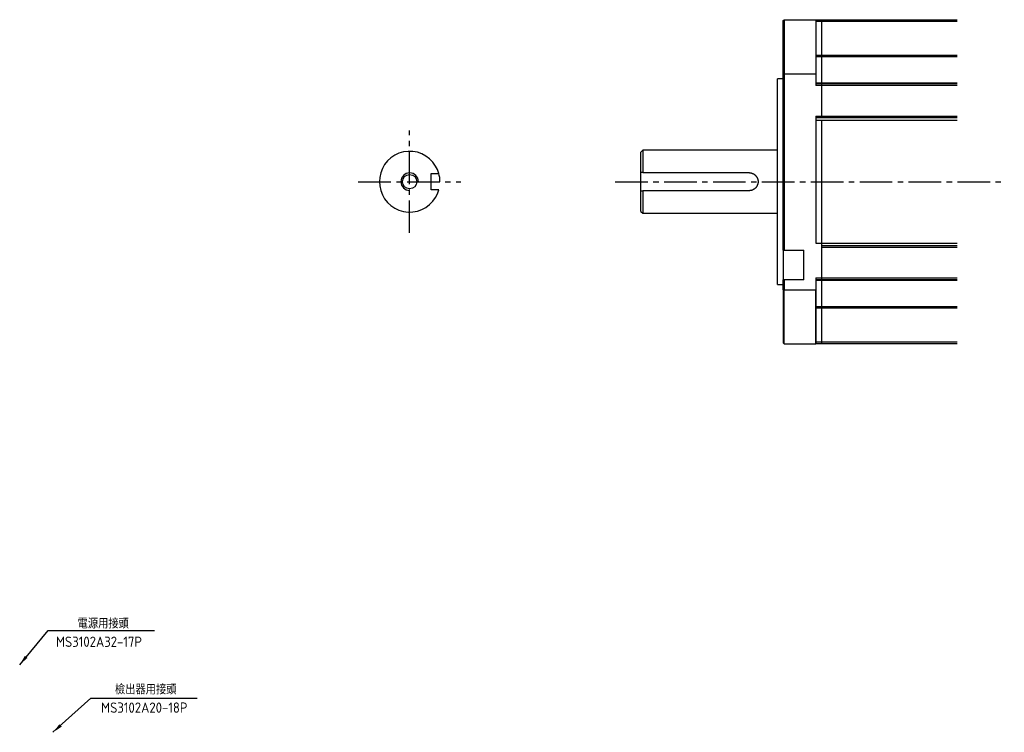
# Model space of a CAD drawing. Header units: millimetres. Extents: x 32176 to 33806, y 9889 to 10961.
# Tile 24 of 41: x 32487 to 32775, y 10034 to 10242. Entities that reach past the tile are written whole.
import ezdxf

# ---------------------------------------------------------------- set-up
doc = ezdxf.new("R2010")
doc.units = ezdxf.units.MM
doc.linetypes.add('CENTER2', pattern=[28.575, 19.05, -3.175, 3.175, -3.175])
for name, color, linetype in [('Center', 1, 'CENTER2'), ('Dim', 2, 'Continuous'), ('Text', 2, 'Continuous'), ('Z_entity', 7, 'Continuous')]:
    doc.layers.add(name, color=color, linetype=linetype)
doc.styles.add('Dimemsions', font='isocp.shx', dxfattribs={"bigfont": 'chineset.shx'})
doc.dimstyles.new('ISO-25', dxfattribs={"dimtxt": 3, "dimasz": 3, "dimexe": 1, "dimexo": 1, "dimgap": 1, "dimtad": 1, "dimdsep": 46, "dimtxsty": 'Dimemsions', "dimcen": 0, "dimazin": 2, "dimtfac": 1, "dimtmove": 0, "dimatfit": 3, "dimfxl": 0, "dimarcsym": 0})

msp = doc.modelspace()

# ---------------------------------------------------------------- linework, layer by layer
at = {"layer": 'Center', "ltscale": 0.5}
for p, q in [((32600.81, 10179.92), (32600.81, 10209.92)), ((32585.81, 10194.92), (32615.81, 10194.92)), ((32660.91, 10194.92), (32774.6, 10194.92))]:
    msp.add_line(p, q, dxfattribs=at)
at = {"layer": 'Dim'}
for radius, end in [(2.56, 270), (8.86, 15.6246)]:
    msp.add_arc((32600.81, 10194.92), radius, 0, end, dxfattribs=at)
at = {"layer": 'Z_entity', "color": 7}
for p, q in [((32710, 10242.05), (32710.26, 10242.3)), ((32710, 10226.5), (32710, 10242.05)), ((32710.26, 10242.3), (32719.49, 10242.3)), ((32710.26, 10242.3), (32710.26, 10226.5)), ((32719.49, 10242.3), (32719.49, 10226.5)), ((32719.49, 10242.3), (32760.79, 10242.3)), ((32760.79, 10241.75), (32719.49, 10241.75)), ((32721.31, 10241.75), (32721.31, 10242.3)), ((32721.31, 10231.88), (32721.31, 10241.75)), ((32719.49, 10231.88), (32760.79, 10231.88)), ((32721.31, 10231.46), (32719.49, 10231.46)), ((32721.31, 10231.46), (32721.31, 10231.88)), ((32721.31, 10223.79), (32721.31, 10231.46)), ((32760.79, 10231.46), (32721.31, 10231.46)), ((32708.31, 10164.83), (32708.31, 10225.02)), ((32710, 10225.02), (32708.31, 10225.02)), ((32710, 10174.91), (32710, 10226.5)), ((32710, 10226.5), (32710.26, 10226.5)), ((32710.26, 10226.5), (32719.49, 10226.5)), ((32710.26, 10226.5), (32710.26, 10174.91)), ((32719.49, 10226.5), (32719.49, 10223.07)), ((32719.49, 10223.79), (32721.31, 10223.79)), ((32721.31, 10223.62), (32721.31, 10223.79)), ((32721.31, 10223.79), (32760.79, 10223.79)), ((32719.49, 10223.62), (32721.31, 10223.62)), ((32721.31, 10223.07), (32719.49, 10223.07)), ((32721.31, 10223.07), (32721.31, 10223.62)), ((32721.31, 10223.62), (32760.79, 10223.62)), ((32721.31, 10214.13), (32721.31, 10223.07)), ((32760.79, 10223.07), (32721.31, 10223.07)), ((32719.49, 10214.13), (32719.49, 10176.94)), ((32719.49, 10214.13), (32721.31, 10214.13)), ((32721.31, 10213.63), (32719.49, 10213.63)), ((32721.31, 10212.86), (32719.49, 10212.86)), ((32721.31, 10213.63), (32721.31, 10214.13)), ((32721.31, 10214.13), (32760.79, 10214.13)), ((32760.79, 10213.63), (32721.31, 10213.63)), ((32721.31, 10176.94), (32721.31, 10212.86)), ((32760.79, 10212.86), (32721.31, 10212.86)), ((32668.96, 10204.14), (32668.41, 10203.59)), ((32668.41, 10197.57), (32668.41, 10203.59)), ((32668.96, 10204.14), (32668.96, 10197.57)), ((32708.31, 10204.14), (32668.96, 10204.14)), ((32608.92, 10198.45), (32608.37, 10199.51)), ((32609.35, 10197.31), (32608.92, 10198.45)), ((32592.06, 10196.12), (32591.98, 10194.94)), ((32591.98, 10194.94), (32592.06, 10193.71)), ((32607.14, 10192.52), (32607.14, 10197.31)), ((32607.14, 10197.31), (32609.35, 10197.31)), ((32668.41, 10192.28), (32668.41, 10197.57)), ((32668.96, 10197.57), (32668.41, 10197.57)), ((32668.96, 10197.57), (32700.01, 10197.57)), ((32700.01, 10197.57), (32700.13, 10197.53)), ((32700.13, 10197.53), (32700.39, 10197.53)), ((32700.39, 10197.53), (32700.43, 10197.49)), ((32700.43, 10197.49), (32700.6, 10197.49)), ((32700.6, 10197.49), (32700.68, 10197.44)), ((32700.68, 10197.44), (32700.77, 10197.44)), ((32700.77, 10197.44), (32700.85, 10197.4)), ((32700.85, 10197.4), (32700.9, 10197.4)), ((32700.9, 10197.4), (32700.94, 10197.36)), ((32700.94, 10197.36), (32701.02, 10197.36)), ((32701.02, 10197.36), (32701.07, 10197.32)), ((32701.07, 10197.32), (32701.15, 10197.32)), ((32701.15, 10197.32), (32701.23, 10197.23)), ((32701.23, 10197.23), (32701.32, 10197.23)), ((32701.32, 10197.23), (32701.45, 10197.11)), ((32701.45, 10197.11), (32701.49, 10197.11)), ((32701.49, 10197.11), (32701.53, 10197.06)), ((32701.53, 10197.06), (32701.57, 10197.06)), ((32701.57, 10197.06), (32701.66, 10196.98)), ((32701.66, 10196.98), (32701.7, 10196.94)), ((32701.7, 10196.94), (32701.87, 10196.77)), ((32701.87, 10196.77), (32701.91, 10196.77)), ((32701.91, 10196.77), (32701.91, 10196.72)), ((32701.91, 10196.72), (32701.95, 10196.68)), ((32701.95, 10196.68), (32702, 10196.68)), ((32702, 10196.68), (32702, 10196.64)), ((32702, 10196.64), (32702.04, 10196.6)), ((32702.04, 10196.6), (32702.04, 10196.56)), ((32702.04, 10196.56), (32702.08, 10196.51)), ((32702.08, 10196.51), (32702.12, 10196.47)), ((32702.12, 10196.47), (32702.21, 10196.39)), ((32702.21, 10196.39), (32702.21, 10196.34)), ((32702.21, 10196.34), (32702.25, 10196.3)), ((32702.25, 10196.3), (32702.25, 10196.26)), ((32702.25, 10196.26), (32702.29, 10196.26)), ((32702.29, 10196.26), (32702.29, 10196.22)), ((32702.29, 10196.22), (32702.34, 10196.17)), ((32702.34, 10196.17), (32702.34, 10196.13)), ((32702.34, 10196.13), (32702.38, 10196.09)), ((32702.38, 10196.09), (32702.38, 10196.05)), ((32702.38, 10196.05), (32702.42, 10195.96)), ((32702.42, 10195.96), (32702.42, 10195.92)), ((32702.42, 10195.92), (32702.46, 10195.92)), ((32702.46, 10195.92), (32702.46, 10195.79)), ((32702.46, 10195.79), (32702.51, 10195.79)), ((32702.51, 10195.79), (32702.51, 10195.67)), ((32702.51, 10195.67), (32702.55, 10195.67)), ((32702.55, 10195.67), (32702.55, 10195.54)), ((32702.55, 10195.54), (32702.59, 10195.5)), ((32702.59, 10195.5), (32702.59, 10195.28)), ((32702.59, 10195.28), (32702.63, 10195.24)), ((32702.63, 10195.24), (32702.63, 10195.07)), ((32702.63, 10195.07), (32702.63, 10194.65)), ((32609.34, 10192.5), (32607.14, 10192.52)), ((32608.92, 10191.38), (32609.35, 10192.52)), ((32668.41, 10186.22), (32668.41, 10192.28)), ((32668.41, 10192.28), (32668.96, 10192.28)), ((32700.01, 10192.28), (32668.96, 10192.28)), ((32668.96, 10192.28), (32668.96, 10185.71)), ((32700.18, 10192.28), (32700.01, 10192.28)), ((32700.22, 10192.32), (32700.18, 10192.28)), ((32700.51, 10192.32), (32700.22, 10192.32)), ((32700.73, 10192.36), (32700.51, 10192.36)), ((32700.51, 10192.36), (32700.51, 10192.32)), ((32700.77, 10192.4), (32700.73, 10192.36)), ((32700.81, 10192.4), (32700.77, 10192.4)), ((32700.9, 10192.45), (32700.81, 10192.4)), ((32700.94, 10192.45), (32700.9, 10192.45)), ((32701.02, 10192.49), (32700.94, 10192.45)), ((32701.07, 10192.53), (32701.02, 10192.49)), ((32701.15, 10192.53), (32701.07, 10192.53)), ((32701.19, 10192.57), (32701.15, 10192.53)), ((32701.23, 10192.57), (32701.19, 10192.57)), ((32701.28, 10192.62), (32701.23, 10192.62)), ((32701.23, 10192.62), (32701.23, 10192.57)), ((32701.36, 10192.66), (32701.28, 10192.62)), ((32701.4, 10192.7), (32701.36, 10192.66)), ((32701.45, 10192.74), (32701.4, 10192.7)), ((32701.53, 10192.74), (32701.45, 10192.74)), ((32701.74, 10192.95), (32701.53, 10192.74)), ((32701.79, 10192.95), (32701.74, 10192.95)), ((32701.83, 10193), (32701.79, 10192.95)), ((32701.87, 10193.04), (32701.83, 10193.04)), ((32701.83, 10193.04), (32701.83, 10193)), ((32702, 10193.17), (32701.87, 10193.04)), ((32702.04, 10193.25), (32702, 10193.21)), ((32702, 10193.21), (32702, 10193.17)), ((32702.08, 10193.34), (32702.04, 10193.29)), ((32702.04, 10193.29), (32702.04, 10193.25)), ((32702.25, 10193.51), (32702.08, 10193.34)), ((32702.34, 10193.67), (32702.25, 10193.59)), ((32702.25, 10193.59), (32702.25, 10193.51)), ((32702.38, 10193.76), (32702.34, 10193.72)), ((32702.34, 10193.72), (32702.34, 10193.67)), ((32702.42, 10193.84), (32702.38, 10193.8)), ((32702.38, 10193.8), (32702.38, 10193.76)), ((32702.46, 10193.97), (32702.42, 10193.89)), ((32702.42, 10193.89), (32702.42, 10193.84)), ((32702.51, 10194.06), (32702.46, 10194.01)), ((32702.46, 10194.01), (32702.46, 10193.97)), ((32702.55, 10194.18), (32702.51, 10194.14)), ((32702.51, 10194.14), (32702.51, 10194.06)), ((32702.59, 10194.35), (32702.55, 10194.31)), ((32702.55, 10194.31), (32702.55, 10194.18)), ((32702.63, 10194.56), (32702.59, 10194.56)), ((32702.59, 10194.56), (32702.59, 10194.35)), ((32702.63, 10194.65), (32702.63, 10194.56)), ((32608.37, 10190.32), (32608.92, 10191.38)), ((32668.41, 10186.22), (32668.96, 10185.71)), ((32668.96, 10185.71), (32708.31, 10185.71)), ((32710, 10174.91), (32710, 10166.23)), ((32710.26, 10174.91), (32710, 10174.91)), ((32710.26, 10174.91), (32716.06, 10174.91)), ((32716.06, 10166.23), (32716.06, 10174.91)), ((32719.49, 10176.94), (32721.31, 10176.94)), ((32721.31, 10176.22), (32721.31, 10176.94)), ((32721.31, 10176.94), (32760.79, 10176.94)), ((32721.31, 10175.71), (32721.31, 10176.22)), ((32721.31, 10176.22), (32760.79, 10176.22)), ((32721.31, 10166.78), (32721.31, 10175.71)), ((32760.79, 10175.71), (32721.31, 10175.71)), ((32710, 10163.34), (32710, 10166.23)), ((32710, 10166.23), (32710.26, 10166.23)), ((32716.06, 10166.23), (32710.26, 10166.23)), ((32710.26, 10166.23), (32710.26, 10163.34)), ((32719.49, 10166.78), (32719.49, 10163.34)), ((32719.49, 10166.78), (32721.31, 10166.78)), ((32721.31, 10166.23), (32719.49, 10166.23)), ((32721.31, 10166.23), (32721.31, 10166.78)), ((32721.31, 10166.78), (32760.79, 10166.78)), ((32721.31, 10166.01), (32721.31, 10166.23)), ((32760.79, 10166.23), (32721.31, 10166.23)), ((32708.31, 10164.83), (32710, 10164.83)), ((32710, 10163.34), (32710, 10147.8)), ((32710.26, 10163.34), (32710, 10163.34)), ((32710.26, 10147.54), (32710.26, 10163.34)), ((32710.26, 10163.34), (32719.49, 10163.34)), ((32721.31, 10166.01), (32719.49, 10166.01)), ((32719.49, 10147.54), (32719.49, 10163.34)), ((32719.49, 10163.34), (32719.49, 10147.54)), ((32721.31, 10158.39), (32721.31, 10166.01)), ((32760.79, 10166.01), (32721.31, 10166.01)), ((32719.49, 10158.39), (32721.31, 10158.39)), ((32760.79, 10157.97), (32719.49, 10157.97)), ((32721.31, 10157.97), (32721.31, 10158.39)), ((32721.31, 10158.39), (32760.79, 10158.39)), ((32721.31, 10148.05), (32721.31, 10157.97)), ((32710, 10147.8), (32710.26, 10147.54)), ((32710.26, 10147.54), (32719.49, 10147.54)), ((32719.49, 10148.05), (32721.31, 10148.05)), ((32721.31, 10147.54), (32719.49, 10147.54)), ((32721.31, 10147.54), (32721.31, 10148.05)), ((32721.31, 10148.05), (32760.79, 10148.05)), ((32760.79, 10147.54), (32721.31, 10147.54))]:
    msp.add_line(p, q, dxfattribs=at)
msp.add_circle((32600.81, 10194.92), 2.1, dxfattribs=at)
for centre, radius, start, end in [((32600.8, 10195), 8.81, 30.7879, 172.6888), ((32600.81, 10194.85), 8.82, 187.3994, 329.1246)]:
    msp.add_arc(centre, radius, start, end, dxfattribs=at)

# ---------------------------------------------------------------- texts
at = {"layer": 'Text', "char_height": 3, "attachment_point": 1, "style": 'Dimemsions'}
for s, insert, width in [('電源用接頭', (32503.76, 10067.24), 15.3203), ('MS3102A32-17P', (32497.45, 10061.88), 27.8869), ('檢出器用接頭', (32514.68, 10047.95), 17.9738), ('MS3102A20-18P', (32510.64, 10042.62), 27.8869)]:
    msp.add_mtext(s, dxfattribs=dict(at, insert=insert, width=width))

# ---------------------------------------------------------------- leaders
at = {"layer": 'Text'}
for points in [[(32486.85, 10053.67), (32495.14, 10063.67), (32526.29, 10063.67)], [(32496.58, 10033.89), (32507.64, 10043.89), (32538.69, 10043.89)]]:
    msp.add_leader(points, dimstyle='ISO-25', override={"dimgap": 1, "dimtad": 0}, dxfattribs=at)

doc.saveas('drawing.dxf')
